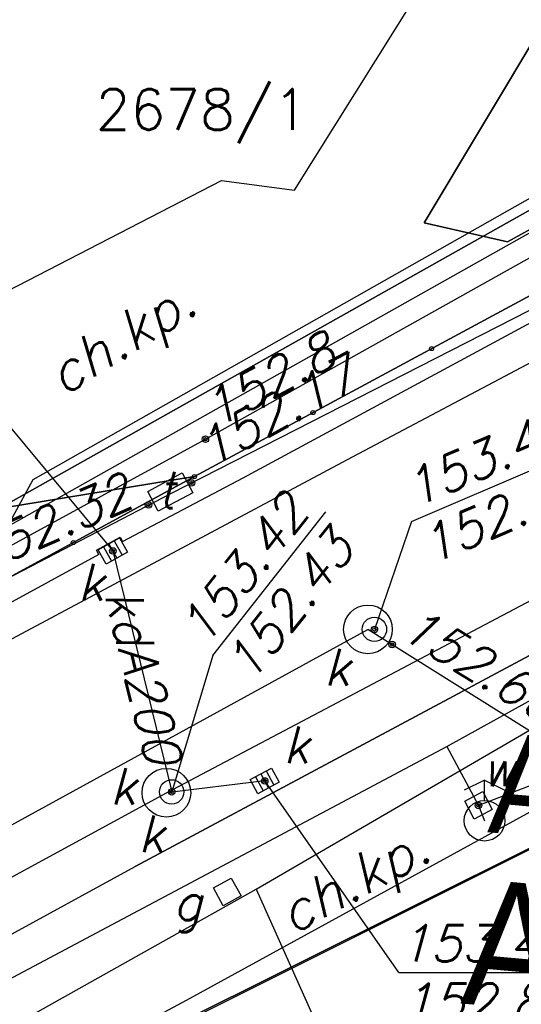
# Model space of a CAD drawing. Extents: x 1945528 to 1977779, y 1674768 to 1697044.
# Tile 8 of 23: x 1954811 to 1956045, y 1688242 to 1690666. Entities that reach past the tile are written whole.
import ezdxf

# ---------------------------------------------------------------- set-up
doc = ezdxf.new("R2010")
doc.units = 0
doc.header["$MEASUREMENT"] = 0
for name, pattern in [('4001', [0]), ('4002', [2000, 1000, -1000]), ('4003', [3000, 2000, -1000]), ('4004', [4000, 3000, -1000])]:
    doc.linetypes.add(name, pattern=pattern)
doc.layers.add('area', color=6, linetype='Continuous', plot=False)
for name, color, linetype in [('DROGI', 135, 'Continuous'), ('DZIALKI', 7, 'Continuous'), ('ODGIK_1', 7, 'Continuous'), ('OGRODZENIA', 184, 'Continuous'), ('PROJEKTY', 1, 'Continuous'), ('ROSLINNOSC', 104, 'Continuous'), ('UZ_ENERGIA', 10, 'Continuous'), ('UZ_GAZ', 54, 'Continuous'), ('UZ_KANALIZACJA', 14, 'Continuous'), ('UZ_TELEKOMUNIKACJA', 210, 'Continuous'), ('UZ_WODA', 140, 'Continuous'), ('UZYTKI', 7, 'Continuous')]:
    doc.layers.add(name, color=color, linetype=linetype)
doc.layers.add('sc', color=4, linetype='Continuous', lineweight=30)
doc.styles.add('arialce', font='arial.ttf', dxfattribs={"width": 0.8})
doc.styles.get("Standard").update_dxf_attribs({"font": 'txt', "bigfont": 'BIGFONT.SHX'})

# ---------------------------------------------------------------- blocks, each defined once
blk = doc.blocks.new('1766')
at = {"layer": 'UZ_ENERGIA', "color": 1, "linetype": 'Continuous'}
for radius in [0.16, 0.08]:
    blk.add_circle((0, 0), radius, dxfattribs=at)
blk = doc.blocks.new('1726')
at = {"layer": 'UZ_KANALIZACJA', "color": 14, "linetype": 'Continuous'}
for radius in [0.16, 0.08]:
    blk.add_circle((0, 0), radius, dxfattribs=at)
blk = doc.blocks.new('1576')
at = {"layer": 'DROGI', "color": 8, "linetype": 'Continuous'}
blk.add_circle((0, 0), 0.1, dxfattribs=at)
blk = doc.blocks.new('1756')
at = {"layer": 'UZ_TELEKOMUNIKACJA', "color": 30, "linetype": 'Continuous'}
for radius in [0.16, 0.08]:
    blk.add_circle((0, 0), radius, dxfattribs=at)
blk = doc.blocks.new('1718')
at = {"layer": 'UZ_WODA', "color": 5, "linetype": 'Continuous'}
for p, q in [((0, 2), (-1, 1.5)), ((0, 1), (0, 2)), ((0, 2), (1, 1.5))]:
    blk.add_line(p, q, dxfattribs=at)
blk.add_circle((0, 0), 1, dxfattribs=at)
blk = doc.blocks.new('1716')
at = {"layer": 'UZ_WODA', "color": 5, "linetype": 'Continuous'}
for radius in [0.16, 0.08]:
    blk.add_circle((0, 0), radius, dxfattribs=at)
blk = doc.blocks.new('soc mdcp')
at = {"layer": 'DROGI', "color": 8, "linetype": '4001'}
for p, q in [((-51.78, 45.52), (-28.43, 58.12)), ((-50.58, 45.49), (-37.35, 52.63)), ((-75.64, 32.54), (-51.78, 45.52)), ((-53.55, 43.92), (-50.58, 45.49)), ((-54.19, 43.71), (-53.61, 44.03)), ((-53.61, 44.03), (-53.55, 43.92)), ((-54.13, 43.6), (-54.19, 43.71)), ((-54.13, 43.6), (-76.19, 31.6)), ((-40.01, 43.01, 153.491), (-53.24, 35.92, 153.601))]:
    blk.add_line(p, q, dxfattribs=at)
at = {"layer": 'DROGI', "color": 8, "linetype": '4004'}
for p, q in [((-49.317, 52.568), (-46.041, 57.803)), ((-42.637, 57.593), (-46.129, 51.764)), ((-57.986, 49.26), (-51.114, 52.805)), ((-38.64, 52.61), (-51.78, 45.52)), ((-51.114, 52.805), (-49.317, 52.568)), ((-44.074, 51.299), (-42.095, 52.388)), ((-46.129, 51.764), (-44.074, 51.299)), ((-51.78, 45.52), (-75.64, 32.54)), ((-59.023, 44.334), (-51.78, 45.52)), ((-51.78, 45.52), (-59.023, 44.334)), ((-53.24, 35.92, 153.601), (-40.01, 43.01, 153.491)), ((-37.29, 40.68), (-51.98, 32.63)), ((-56.78, 33.99, 153.761), (-53.24, 35.92, 153.601)), ((-51.98, 32.63), (-74.26, 20.66))]:
    blk.add_line(p, q, dxfattribs=at)
at = {"layer": 'DZIALKI', "color": 7, "linetype": '4001'}
for p, q in [((-34.62, 57.1), (-59.54, 43.07)), ((-59.54, 43.07), (-34.62, 57.1)), ((-81.75, 17.32), (-43.38, 36.45)), ((-43.38, 36.45), (-81.75, 17.32))]:
    blk.add_line(p, q, dxfattribs=at)
at = {"layer": 'ODGIK_1', "color": 230, "linetype": '4001'}
blk.add_polyline3d([(-57.53, 34.238, 0), (-57.982, 37.062, 0), (-57.894, 39.912, 0), (-57.257, 42.696, 0), (-55.75, 45.446, 0), (1.583, 77.926, 0), (43.268, 74.965, 0), (45.122, 56.932, 0), (27.361, -30.815, 0), (24.766, -44.382, 0), (21.966, -45.745, 0), (18.943, -46.503, 0), (15.828, -46.617, 0), (-1.251, -45.475, 0), (-19.058, -51.098, 0), (-22.027, -51.716, 0), (-25.069, -51.723, 0), (-28.044, -51.11, 0), (-30.833, -49.913, 0), (-33.337, -48.182, 0), (-35.427, -45.983, 0), (-37.037, -43.407, 0), (-38.09, -40.566, 0), (-57.53, 34.238, 0)], dxfattribs=at)
at = {"layer": 'OGRODZENIA', "color": 184, "linetype": '4001'}
blk.add_line((-43.243, 36.479), (-51.53, 32.34), dxfattribs=at)
at = {"layer": 'PROJEKTY', "color": 1, "linetype": '4003'}
blk.add_line((-59.641, 42.463), (-34.718, 56.471), dxfattribs=at)
at = {"layer": 'ROSLINNOSC', "color": 104, "linetype": '4002'}
blk.add_polyline3d([(-42.637, 57.593, 0), (-41.088, 57.498, 0), (-40.775, 56.476, 0), (-41.019, 54.119, 0), (-42.095, 52.388, 0), (-44.074, 51.299, 0), (-46.129, 51.764, 0), (-42.637, 57.593, 0)], dxfattribs=at)
at = {"layer": 'UZ_ENERGIA', "color": 1, "linetype": '4001'}
for p, q in [((-51.51, 46.44), (-41.293, 52.159)), ((-56.62, 43.65), (-51.51, 46.44))]:
    blk.add_line(p, q, dxfattribs=at)
at = {"layer": 'UZ_GAZ', "color": 54, "linetype": '4001'}
for p, q in [((-48.013, 45.94), (-31.16, 54.88)), ((-60.508, 39.273), (-48.013, 45.94)), ((-50.26, 35.364), (-39.173, 41.821)), ((-59.804, 30.017), (-50.26, 35.364)), ((-50.26, 35.364), (-45.07, 23.778))]:
    blk.add_line(p, q, dxfattribs=at)
at = {"layer": 'UZ_GAZ', "color": 54, "linetype": 'Continuous'}
blk.add_lwpolyline([(-51.069, 34.96), (-51.312, 35.397), (-50.875, 35.64), (-50.632, 35.203), (-51.069, 34.96)], dxfattribs=at)
at = {"layer": 'UZ_KANALIZACJA', "color": 14, "linetype": '4001'}
for p, q in [((-52.47, 37.74), (-31.2, 48.98)), ((-53.79, 43.69), (-52.34, 37.76)), ((-87.61, 19.78), (-47.51, 41.76)), ((-39.28, 36.59), (-47.51, 41.76)), ((-50.05, 38.03), (-52.47, 37.74)), ((-89.58, 17.5), (-52.47, 37.74))]:
    blk.add_line(p, q, dxfattribs=at)
at = {"layer": 'UZ_KANALIZACJA', "color": 14, "linetype": 'Continuous'}
for p, q in [((-56.317, 46.74), (-53.79, 43.69)), ((-46.439, 44.415), (-42.361, 46.167)), ((-51.328, 41.118), (-48.546, 44.653)), ((-46.439, 44.415), (-47.35, 41.76)), ((-53.887, 43.865), (-53.693, 43.515)), ((-53.756, 43.938), (-53.562, 43.588)), ((-54.018, 43.792), (-53.824, 43.442)), ((-51.328, 41.118), (-52.34, 37.76)), ((-50.277, 38.135), (-50.087, 37.783)), ((-50.145, 38.206), (-49.955, 37.854)), ((-50.013, 38.277), (-49.823, 37.925)), ((-46.753, 33.313), (-50.05, 38.03)), ((-46.753, 33.313), (-42.187, 33.311))]:
    blk.add_line(p, q, dxfattribs=at)
for points in [[(-53.431, 43.661), (-53.955, 43.369), (-54.149, 43.719), (-53.625, 44.011), (-53.431, 43.661)], [(-49.691, 37.996), (-50.219, 37.712), (-50.409, 38.064), (-49.881, 38.348), (-49.691, 37.996)]]:
    blk.add_lwpolyline(points, dxfattribs=at)
for centre, radius in [((-47.51, 41.76, 150.841), 0.6), ((-47.35, 41.76), 0.3), ((-52.47, 37.74, 150.841), 0.6), ((-52.34, 37.76), 0.3)]:
    blk.add_circle(centre, radius, dxfattribs=at)
at = {"layer": 'UZ_TELEKOMUNIKACJA', "color": 30, "linetype": '4001'}
for p, q in [((-43.109, 49.825), (-52.354, 45.106)), ((-52.354, 45.106), (-60.619, 40.802))]:
    blk.add_line(p, q, dxfattribs=at)
blk.add_polyline3d([(-52.93, 45.15, 0), (-52.08, 45.61, 0), (-51.82, 45.12, 0), (-52.674, 44.667, 0), (-52.93, 45.15, 0)], dxfattribs=at)
at = {"layer": 'UZ_WODA', "color": 5, "linetype": '4001'}
for p, q in [((-45.569, 38.881), (-19.83, 53.06)), ((-56.89, 32.86), (-45.569, 38.881)), ((-45.569, 38.881), (-44.789, 37.429)), ((-44.789, 37.429), (-44.64, 37.05))]:
    blk.add_line(p, q, dxfattribs=at)
at = {"layer": 'UZ_WODA', "color": 5, "linetype": 'Continuous'}
blk.add_line((-41.432, 38.701), (-44.789, 37.429), dxfattribs=at)
blk.add_lwpolyline([(-44.684, 37.767), (-44.451, 37.324), (-44.894, 37.091), (-45.127, 37.534), (-44.684, 37.767)], dxfattribs=at)
at = {"layer": 'UZYTKI', "color": 184, "linetype": '4002'}
blk.add_polyline3d([(-22.67, -37.22, 0), (-63.28, -48.92, 0), (-73.72, -10.65, 0), (-81.75, 17.32, 0), (-43.38, 36.45, 0), (-35.41, 9.15, 0), (-22.67, -37.22, 0)], dxfattribs=at)
at = {"layer": 'DROGI', "color": 8, "xscale": 0.5, "yscale": 0.5, "zscale": 0.5}
for p in [(-45.943, 48.67), (-48.861, 47.095), (-51.78, 45.52), (-54.763, 43.897)]:
    blk.add_blockref('1576', p, dxfattribs=at)
at = {"layer": 'UZ_ENERGIA', "color": 1, "xscale": 0.5, "yscale": 0.5, "zscale": 0.5}
blk.add_blockref('1766', (-51.51, 46.44, 151.701), dxfattribs=at)
at = {"layer": 'UZ_KANALIZACJA', "color": 14, "xscale": 0.4999999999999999, "yscale": 0.4999999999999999, "zscale": 0.4999999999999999}
for p, rotation in [((-53.79, 43.69), 299.083148), ((-50.05, 38.03), 298.284241)]:
    blk.add_blockref('1726', p, dxfattribs=dict(at, rotation=rotation))
at = {"layer": 'UZ_KANALIZACJA', "color": 14, "xscale": 0.5, "yscale": 0.5, "zscale": 0.5}
for p in [(-47.35, 41.76), (-46.912, 41.387, 150.841), (-52.34, 37.76)]:
    blk.add_blockref('1726', p, dxfattribs=at)
at = {"layer": 'UZ_TELEKOMUNIKACJA', "color": 30, "xscale": 0.5, "yscale": 0.5, "zscale": 0.5}
for p in [(-51.853, 45.363), (-52.911, 44.822)]:
    blk.add_blockref('1756', p, dxfattribs=at)
at = {"layer": 'UZ_WODA', "color": 5, "xscale": 0.5, "yscale": 0.5, "zscale": 0.5}
blk.add_blockref('1718', (-44.64, 37.05), dxfattribs=at)
at = {"layer": 'UZ_WODA', "color": 5, "xscale": 0.5, "yscale": 0.5, "zscale": 0.5, "rotation": 27.71525799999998}
blk.add_blockref('1716', (-44.789, 37.429), dxfattribs=at)
at = {"layer": 'DROGI', "color": 8, "oblique": 15}
for rotation, p in [(31.7989, (-55.021, 47.485)), (28.247, (-49.385, 34.23))]:
    blk.add_text('ch.kp.', height=1, rotation=rotation, dxfattribs=at).set_placement(p)
at = {"layer": 'DZIALKI', "color": 7}
blk.add_text('2678/1', height=1, dxfattribs=at).set_placement((-54.212, 54.057))
at = {"layer": 'UZ_ENERGIA', "color": 1, "oblique": 15}
blk.add_text('152.8', height=0.9, rotation=28.0725, dxfattribs=at).set_placement((-51.272, 46.682, 151.701))
at = {"layer": 'UZ_GAZ', "color": 54, "oblique": 15}
blk.add_text('g', height=0.9, rotation=359.97, dxfattribs=at).set_placement((-52.317, 34.607))
at = {"layer": 'UZ_KANALIZACJA', "color": 14, "oblique": 15}
for s, rotation, p in [('153.41', 23.2479, (-46.376, 44.736)), ('152.64', 23.2479, (-45.977, 43.34)), ('153.42', 51.794, (-51.54, 41.285)), ('152.43', 51.794, (-50.409, 40.394)), ('k', 359.97, (-54.657, 42.47)), ('kdA200', 283.7403, (-53.997, 42.64)), ('152.66', 328.5595, (-46.802, 41.617, 150.841)), ('k', 359.97, (-48.601, 40.378, 150.841)), ('k', 359.97, (-49.605, 38.469)), ('k', 359.97, (-53.868, 37.448, 150.841)), ('k', 359.97, (-53.175, 36.28)), ('153.40', 359.97, (-46.753, 33.583)), ('152.82', 359.97, (-46.679, 32.143))]:
    blk.add_text(s, height=0.9, rotation=rotation, dxfattribs=at).set_placement(p)
at = {"layer": 'UZ_TELEKOMUNIKACJA', "color": 30, "oblique": 15}
for s, rotation, p in [('152.17', 28.61, (-51.403, 45.713)), ('t', 359.97, (-52.706, 44.74)), ('152.32', 23.7, (-57.112, 43.091))]:
    blk.add_text(s, height=0.9, rotation=rotation, dxfattribs=at).set_placement(p)
at = {"layer": 'UZ_WODA', "color": 5, "oblique": 15}
blk.add_text('w', height=0.9, rotation=359.97, dxfattribs=at).set_placement((-44.72, 37.905))

msp = doc.modelspace()

# ---------------------------------------------------------------- block references
at = {"layer": 'area', "xscale": 100, "yscale": 100, "zscale": 100}
msp.add_blockref('soc mdcp', (1960418.844, 1684989.251, -15084.1), dxfattribs=at)

# ---------------------------------------------------------------- texts
at = {"layer": 'sc', "color": 2, "ltscale": 2, "insert": (1955983.205, 1688912.327), "char_height": 247.104, "width": 509.7407, "attachment_point": 1, "rotation": 354.862028, "style": 'arialce'}
msp.add_mtext("A'", dxfattribs=at)
at = {"layer": 'sc', "ltscale": 2, "insert": (1955922.475, 1688552.393), "char_height": 308.88, "width": 637.17587, "attachment_point": 1, "rotation": 354.862028, "style": 'arialce'}
msp.add_mtext('A', dxfattribs=at)

doc.saveas('drawing.dxf')
